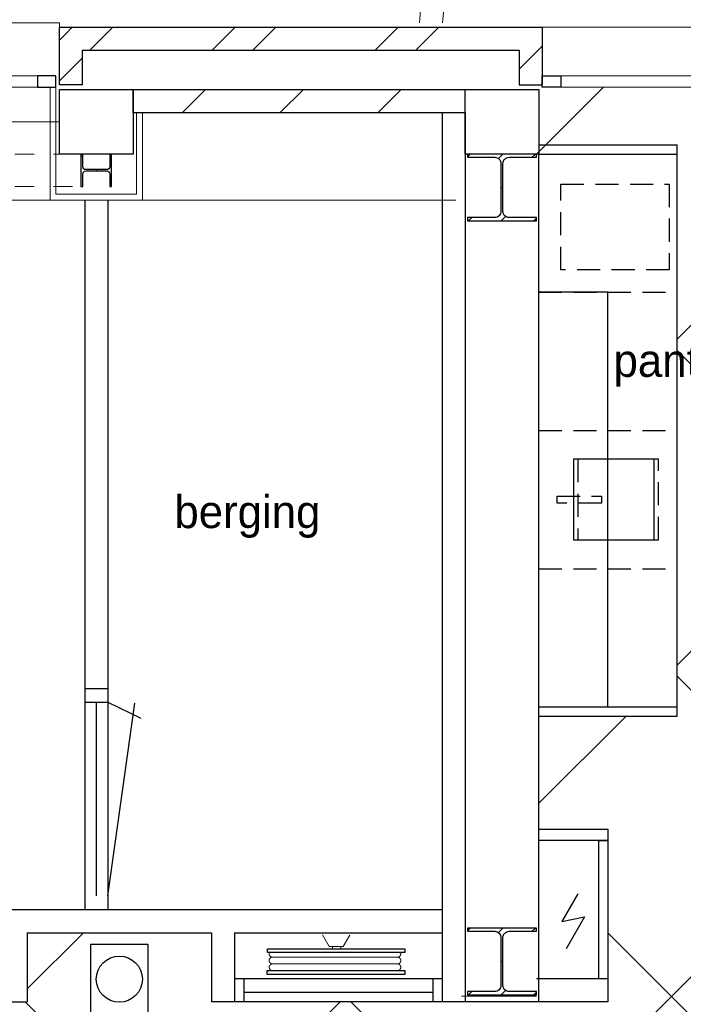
# Model space of a CAD drawing. Header units: millimetres. Extents: x 274611 to 749520, y 175257 to 298905.
# Tile 217 of 251: x 705964 to 708843, y 232458 to 236732. Entities that reach past the tile are written whole.
import ezdxf

# ---------------------------------------------------------------- set-up
doc = ezdxf.new("R2010")
doc.units = ezdxf.units.MM
doc.header["$LTSCALE"] = 400
doc.header["$PDMODE"] = 1
doc.header["$PDSIZE"] = 15
doc.linetypes.add('HIDDEN', pattern=[0.375, 0.25, -0.125])
doc.linetypes.add('STYLE_01', pattern=[0.416641, 0.208282, -0.208359])
for name, color, linetype, lineweight in [('Buitenkozijnen', 140, 'Continuous', 15), ('mat-baksteen', 5, 'Continuous', 25), ('mat-beton (ihwg)', 5, 'Continuous', 25), ('mat-kalkzandsteen', 5, 'Continuous', 25), ('mat-staal', 5, 'Continuous', 25), ('None', 7, 'Continuous', 9)]:
    doc.layers.add(name, color=color, linetype=linetype, lineweight=lineweight)
for name, color, linetype in [('inlay', 6, 'Continuous'), ('plat', 5, 'Continuous'), ('timmerwerk-ge', 150, 'Continuous'), ('timmerwerk-ve', 8, 'HIDDEN'), ('verlichting', 2, 'Continuous')]:
    doc.layers.add(name, color=color, linetype=linetype)
doc.styles.add('s100', font='stylu.ttf', dxfattribs={"height": 100})

# ---------------------------------------------------------------- blocks, each defined once
blk = doc.blocks.new('*U1867')
at = {"layer": 'None', "color": 43, "linetype": 'STYLE_01', "lineweight": 9}
for p, q in [((17697.6, 8129.4), (18190.4, 8129.4)), ((17697.6, 7989.4), (17697.6, 8129.4)), ((18871.4, 8129.4), (19324.6, 8129.4)), ((19324.6, 7989.4), (19324.6, 8129.4)), ((17697.6, 7989.4), (18190.4, 7989.4)), ((18871.4, 7989.4), (19324.6, 7989.4))]:
    blk.add_line(p, q, dxfattribs=at)
at = {"layer": 'None', "color": 43, "linetype": 'Continuous', "lineweight": 9}
for p, q in [((18190.4, 8129.4), (18887.3, 8129.4)), ((18190.4, 7989.4), (18190.4, 8129.4)), ((18887.3, 7989.4), (18887.3, 8129.4)), ((18190.4, 7989.4), (18887.3, 7989.4))]:
    blk.add_line(p, q, dxfattribs=at)
blk = doc.blocks.new('Gevelpui best 1410 (2D)')
at = {"layer": 'Buitenkozijnen', "lineweight": 15}
for p, q in [((-260, 0), (-260, -1410)), ((-260, 0), (-210, 0)), ((-210, 0), (-210, -1410)), ((-260, -1410), (-210, -1410))]:
    blk.add_line(p, q, dxfattribs=at)
at = {"layer": 'Buitenkozijnen', "color": 92, "lineweight": 25}
for points in [[(-260, 0), (-210, 0), (-210, -80), (-260, -80)], [(-260, -1330), (-210, -1330), (-210, -1410), (-260, -1410)]]:
    blk.add_lwpolyline(points, close=True, dxfattribs=at)
at = {"layer": 'None', "color": 43, "linetype": 'Continuous', "lineweight": 9}
blk.add_line((-410, 15), (-410, -1425), dxfattribs=at)
blk = doc.blocks.new('*X2293')
at = {"layer": 'None', "lineweight": 9}
for p, q in [((19231.1, 8624.5), (19258.8, 8652.2)), ((19231.1, 8448.1), (19331.1, 8548.1))]:
    blk.add_line(p, q, dxfattribs=at)
blk = doc.blocks.new('*X2294')
at = {"layer": 'None', "lineweight": 9}
for p, q in [((19258.8, 8652.2), (19286.6, 8680)), ((19363, 8580), (19463, 8680)), ((19893.7, 8580), (19993.7, 8680)), ((20070.1, 8580), (20170.1, 8680)), ((20600.8, 8580), (20700.8, 8680)), ((20777.2, 8580), (20877.2, 8680))]:
    blk.add_line(p, q, dxfattribs=at)
blk = doc.blocks.new('*X2295')
at = {"layer": 'None', "lineweight": 9}
blk.add_line((21226.1, 8498.1), (21326.1, 8598.1), dxfattribs=at)
blk = doc.blocks.new('*U79')
at = {"layer": 'Buitenkozijnen', "lineweight": 15}
for p, q in [((-10, 0), (-10, -1960)), ((-10, 0), (40, 0)), ((40, 0), (40, -1960)), ((-10, -1960), (40, -1960))]:
    blk.add_line(p, q, dxfattribs=at)
blk = doc.blocks.new('Gevelpui best 1960')
at = {"layer": 'Buitenkozijnen', "color": 43, "lineweight": 9}
blk.add_line((250, 0), (250, -1960), dxfattribs=at)
at = {"layer": 'Buitenkozijnen', "color": 92, "lineweight": 25}
for points in [[(-10, 0), (40, 0), (40, -80), (-10, -80)], [(-10, -1880), (40, -1880), (40, -1960), (-10, -1960)]]:
    blk.add_lwpolyline(points, close=True, dxfattribs=at)
at = {"layer": 'Buitenkozijnen'}
blk.add_blockref('*U79', (0, 0), dxfattribs=at)
blk = doc.blocks.new('*X2473')
at = {"layer": 'None', "lineweight": 9}
for p, q in [((58, 58), (66.5, 66.5)), ((-2.75, -2.75), (2.75, 2.75)), ((-66.5, -66.5), (-58, -58))]:
    blk.add_line(p, q, dxfattribs=at)
blk = doc.blocks.new('*U2474')
at = {"layer": 'None', "color": 92, "linetype": 'Continuous', "lineweight": 25, "flags": 128}
blk.add_lwpolyline([(70, -58), (14.75, -58, -0.4142136), (2.75, -46), (2.75, 46, -0.4142136), (14.75, 58), (70, 58), (70, 66.5), (-70, 66.5), (-70, 58), (-14.75, 58, -0.4142136), (-2.75, 46), (-2.75, -46, -0.4142136), (-14.75, -58), (-70, -58), (-70, -66.5), (70, -66.5)], format="xyb", close=True, dxfattribs=at)
at = {"layer": 'None', "color": 92}
blk.add_blockref('*X2473', (0, 0), dxfattribs=at)
blk = doc.blocks.new('Kolom 280x320')
at = {"layer": 'mat-beton (ihwg)', "lineweight": 25}
blk.add_lwpolyline([(-300, 160), (-20, 160), (-20, -160), (-300, -160)], close=True, dxfattribs=at)
at = {"layer": 'None', "color": 92, "linetype": 'Continuous', "lineweight": 5}
blk.add_point((0, 0), dxfattribs=at)
blk = doc.blocks.new('*X2480')
at = {"layer": 'None', "lineweight": 9}
for p, q in [((19765.1, 8310), (19865.1, 8410)), ((20189.4, 8310), (20289.4, 8410)), ((20613.7, 8310), (20713.7, 8410))]:
    blk.add_line(p, q, dxfattribs=at)
blk = doc.blocks.new('*X2488')
at = {"layer": 'None', "lineweight": 9}
for p, q in [((-150, 132.8), (-137.8, 145)), ((131, 131), (145, 145)), ((-4.3, -4.3), (4.2, 4.2)), ((-145, -145), (-131, -131)), ((137.8, -145), (150, -132.8))]:
    blk.add_line(p, q, dxfattribs=at)
at = {"layer": 'None', "lineweight": 25}
for p, q in [((-15.5, 125.9), (3.6, 145)), ((-3.6, -145), (15.5, -125.9))]:
    blk.add_line(p, q, dxfattribs=at)
blk = doc.blocks.new('*U2489')
at = {"layer": 'None', "color": 92, "linetype": 'Continuous', "lineweight": 25, "flags": 128}
blk.add_lwpolyline([(150, -131), (31.25, -131, -0.4142136), (4.25, -104), (4.25, 104, -0.4142136), (31.25, 131), (150, 131), (150, 145), (-150, 145), (-150, 131), (-31.25, 131, -0.4142136), (-4.25, 104), (-4.25, -104, -0.4142136), (-31.25, -131), (-150, -131), (-150, -145), (150, -145)], format="xyb", close=True, dxfattribs=at)
at = {"layer": 'None', "color": 92}
blk.add_blockref('*X2488', (0, 0), dxfattribs=at)
blk = doc.blocks.new('*X2490')
at = {"layer": 'None', "lineweight": 9}
for p, q in [((-150, 132.8), (-137.8, 145)), ((131, 131), (145, 145)), ((-4.3, -4.3), (4.2, 4.2)), ((-145, -145), (-131, -131)), ((137.8, -145), (150, -132.8))]:
    blk.add_line(p, q, dxfattribs=at)
at = {"layer": 'None', "lineweight": 25}
for p, q in [((-15.5, 125.9), (3.6, 145)), ((-3.6, -145), (15.5, -125.9))]:
    blk.add_line(p, q, dxfattribs=at)
blk = doc.blocks.new('*U2491')
at = {"layer": 'None', "color": 92, "linetype": 'Continuous', "lineweight": 25, "flags": 128}
blk.add_lwpolyline([(150, -131), (31.25, -131, -0.4142136), (4.25, -104), (4.25, 104, -0.4142136), (31.25, 131), (150, 131), (150, 145), (-150, 145), (-150, 131), (-31.25, 131, -0.4142136), (-4.25, 104), (-4.25, -104, -0.4142136), (-31.25, -131), (-150, -131), (-150, -145), (150, -145)], format="xyb", close=True, dxfattribs=at)
at = {"layer": 'None', "color": 92}
blk.add_blockref('*X2490', (0, 0), dxfattribs=at)
blk = doc.blocks.new('*U2537')
at = {"layer": 'None', "color": 43, "linetype": 'Continuous', "lineweight": 9}
for radius, start, end in [(28267.7, 354.34621, 3.95976), (28167.7, 354.32647, 3.85719)]:
    blk.add_arc((-7237, 11484.7), radius, start, end, dxfattribs=at)
blk = doc.blocks.new('*U2540')
at = {"layer": 'None', "color": 43, "linetype": 'Continuous', "lineweight": 9}
for radius, start, end in [(28267.7, 354.34621, 3.95976), (28167.7, 354.32647, 3.85719)]:
    blk.add_arc((-7237, 11484.7), radius, start, end, dxfattribs=at)
blk = doc.blocks.new('lantarenpaal')
at = {"layer": 'verlichting'}
blk.add_lwpolyline([(125, -150), (125, 750), (-125, 750), (-125, -150)], close=True, dxfattribs=at)
blk.add_circle((0, 0), 100, dxfattribs=at)
blk = doc.blocks.new('*U2709')
at = {"layer": 'None', "color": 253, "linetype": 'Continuous', "lineweight": 5}
for p, q in [((96.625, -278), (96.625, 266)), ((125.704, -278), (125.704, 266)), ((50.42, -31.849), (50.42, 29))]:
    blk.add_line(p, q, dxfattribs=at)
at = {"layer": 'None', "color": 140, "linetype": 'Continuous', "lineweight": 15}
for p, q in [((50.42, 29), (1.453, 57.31)), ((0, -61), (50.42, -31.849))]:
    blk.add_line(p, q, dxfattribs=at)
at = {"layer": 'None', "color": 92, "linetype": 'Continuous', "lineweight": 25}
for points in [[(60.916, 296), (76.476, 296), (76.476, -300), (60.916, -300)], [(154.785, 296), (171.344, 296), (171.344, -302), (154.785, -302)]]:
    blk.add_lwpolyline(points, close=True, dxfattribs=at)
at = {"layer": 'None', "color": 253, "linetype": 'Continuous', "lineweight": 5}
blk.add_lwpolyline([(50.929, 18), (60.916, 18), (60.916, -18), (50.929, -18)], close=True, dxfattribs=at)
for points, knots in [([(96.866, 264), (96.866, 268.997), (93.792, 272.9335), (90.718, 276.87), (85.875, 278.0735), (81.032, 279.277), (76.476, 277.238)], [0, 0, 0, 0.333549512, 0.333549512, 0.666828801, 0.666828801, 1, 1, 1]), ([(125.825, 264), (125.825, 267.886), (123.8855, 271.2505), (121.946, 274.615), (118.586, 276.5575), (115.226, 278.5), (107.466, 278.5), (104.106, 276.5575), (100.746, 274.615), (98.806, 271.2505), (96.866, 267.886), (96.866, 264)], [0, 0, 0, 0.166769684, 0.166769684, 0.333423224, 0.333423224, 0.499994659, 0.666566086, 0.666566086, 0.833226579, 0.833226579, 1, 1, 1]), ([(154.785, 264), (154.785, 267.886), (152.845, 271.2505), (150.905, 274.615), (147.5455, 276.5575), (144.186, 278.5), (140.306, 278.5), (136.426, 278.5), (133.066, 276.5575), (129.706, 274.615), (127.7655, 271.2505), (125.825, 267.886), (125.825, 264)], [0, 0, 0, 0.166772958, 0.166772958, 0.333424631, 0.333424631, 0.499985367, 0.499985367, 0.666556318, 0.666556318, 0.833223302, 0.833223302, 1, 1, 1]), ([(76.477, -291.432), (81.039, -293.343), (85.8175, -292.072), (90.596, -290.801), (93.6105, -286.876), (96.625, -282.951), (96.625, -278)], [0, 0, 0, 0.333165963, 0.333165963, 0.666458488, 0.666458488, 1, 1, 1]), ([(96.625, -278), (96.625, -281.901), (98.573, -285.2795), (100.521, -288.658), (103.895, -290.609), (107.269, -292.56), (111.165, -292.56), (115.061, -292.56), (118.435, -290.609), (121.809, -288.658), (123.7565, -285.2795), (125.704, -281.901), (125.704, -278)], [0, 0, 0, 0.166754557, 0.166754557, 0.333426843, 0.333426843, 0.500005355, 0.500005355, 0.666583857, 0.666583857, 0.833249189, 0.833249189, 1, 1, 1]), ([(125.704, -278), (125.704, -281.901), (127.6525, -285.2795), (129.601, -288.658), (132.975, -290.609), (136.349, -292.56), (140.245, -292.56), (144.141, -292.56), (147.5145, -290.609), (150.888, -288.658), (152.836, -285.2795), (154.784, -281.901), (154.784, -278)], [0, 0, 0, 0.166757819, 0.166757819, 0.333436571, 0.333436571, 0.500014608, 0.500014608, 0.666582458, 0.666582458, 0.833245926, 0.833245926, 1, 1, 1])]:
    blk.add_open_spline(points, degree=2, knots=knots, dxfattribs=at)

msp = doc.modelspace()

# ---------------------------------------------------------------- linework, layer by layer
at = {"layer": 'Buitenkozijnen', "color": 43, "linetype": 'Continuous', "lineweight": 9, "flags": 128}
msp.add_lwpolyline([(706136.28989, 236698.74408), (706136.28989, 236718.74408), (698665.23053, 236718.74408), (698665.23053, 236698.74408)], dxfattribs=at)
at = {"layer": 'inlay'}
for p, q in [((708206.38662, 236148.74408), (708496.42725, 236438.78471)), ((708816.28989, 235344.43379), (709910.64081, 236438.78471)), ((708816.28989, 233930.22023), (710453.14835, 235567.07868)), ((708816.28989, 235296.40508), (711543.9509, 232568.74408)), ((704709.02731, 228408.74408), (710453.14835, 234152.86512)), ((708816.28989, 233882.19152), (709779.73734, 232918.74408)), ((708216.28989, 233330.22023), (708594.81374, 233708.74408)), ((705996.28989, 232524.43379), (706240.60018, 232768.74408)), ((708516.28989, 232767.97795), (710206.28989, 231077.97795)), ((708721.52377, 232562.74408), (710206.28989, 231077.97795)), ((703294.81374, 228408.74408), (707354.81374, 232468.74408)), ((704709.02731, 228408.74408), (708769.02731, 232468.74408)), ((705987.09665, 232468.74408), (710047.09665, 228408.74408)), ((705987.09665, 232468.74408), (710047.09665, 228408.74408)), ((707401.31021, 232468.74408), (711261.26958, 228608.78471))]:
    msp.add_line(p, q, dxfattribs=at)
msp.add_lwpolyline([(708366.28989, 234473.74408), (708716.28989, 234473.74408), (708716.28989, 234823.74408), (708366.28989, 234823.74408)], close=True, dxfattribs=at)
at = {"layer": 'mat-baksteen', "lineweight": 25}
for p, q in [((706136.28989, 236448.74408), (706136.28989, 236698.74408)), ((706136.28989, 236698.74408), (708231.28989, 236698.74408)), ((708231.28989, 236698.74408), (708231.28989, 236448.74408)), ((706236.28989, 236448.74408), (706236.28989, 236598.74408)), ((706236.28989, 236598.74408), (708131.28989, 236598.74408)), ((708131.28989, 236598.74408), (708131.28989, 236448.74408)), ((706236.28989, 236448.74408), (706136.28989, 236448.74408)), ((708131.28989, 236448.74408), (708231.28989, 236448.74408))]:
    msp.add_line(p, q, dxfattribs=at)
at = {"layer": 'mat-kalkzandsteen', "lineweight": 25}
for p, q in [((706456.28989, 236428.74408), (707896.28989, 236428.74408)), ((706456.28989, 236328.74408), (706456.28989, 236428.74408)), ((707896.28989, 236328.74408), (707896.28989, 236428.74408)), ((706456.28989, 236328.74408), (707896.28989, 236328.74408))]:
    msp.add_line(p, q, dxfattribs=at)
at = {"layer": 'None', "color": 140, "linetype": 'Continuous', "lineweight": 15}
for p, q in [((706096.28989, 236438.78471), (706096.28989, 235948.74408)), ((706096.28989, 236438.78471), (706121.28989, 236438.78471)), ((706121.28989, 236438.78471), (706121.28989, 235973.74408)), ((706496.28989, 236328.74408), (706471.28989, 236328.74408)), ((706471.28989, 235973.74408), (706471.28989, 236328.74408)), ((706496.28989, 235948.74408), (706496.28989, 236328.74408)), ((707856.28989, 236328.74408), (707881.28989, 236328.74408)), ((706121.28989, 235973.74408), (706471.28989, 235973.74408)), ((706096.28989, 235948.74408), (706496.28989, 235948.74408)), ((707856.28989, 232468.74408), (708206.28989, 232468.74408)), ((707881.28989, 232493.74408), (708206.28989, 232493.74408))]:
    msp.add_line(p, q, dxfattribs=at)
at = {"layer": 'None', "color": 43, "linetype": 'Continuous', "lineweight": 9}
for p, q in [((707856.28989, 235948.74408), (698686.28989, 235948.74408)), ((707906.28989, 235858.74408), (708206.28989, 235858.74408)), ((707906.28989, 232788.74408), (708206.28989, 232788.74408))]:
    msp.add_line(p, q, dxfattribs=at)
at = {"layer": 'plat'}
for p, q in [((707796.28989, 236328.74408), (707796.28989, 232468.74408)), ((707896.28989, 236328.74408), (707896.28989, 232468.74408)), ((708216.28989, 232468.74408), (708216.28989, 236148.74408)), ((706246.28989, 235948.74408), (706246.28989, 232868.74408)), ((706346.28989, 235948.74408), (706346.28989, 232868.74408)), ((706246.28989, 233828.74408), (706346.28989, 233828.74408)), ((706246.28989, 233768.74408), (706346.28989, 233768.74408)), ((706296.28989, 233768.74408), (706296.28989, 232928.74408)), ((706346.28989, 233768.74408), (706489.73719, 233700.3075)), ((706346.28989, 232928.74408), (706464.11949, 233764.35045)), ((705896.28989, 232868.74408), (707796.28989, 232868.74408)), ((705996.28989, 232768.74408), (706796.28989, 232768.74408)), ((705996.28989, 232768.74408), (705996.28989, 232468.74408)), ((706796.28989, 232768.74408), (706796.28989, 232468.74408)), ((706896.28989, 232768.74408), (707796.28989, 232768.74408)), ((706896.28989, 232768.74408), (706896.28989, 232468.74408)), ((707796.28989, 232568.74408), (706896.28989, 232568.74408)), ((706936.28989, 232568.74408), (706936.28989, 232468.74408)), ((707756.28989, 232568.74408), (707756.28989, 232468.74408)), ((708516.28989, 232568.74408), (708206.28989, 232568.74408)), ((708516.28989, 232568.74408), (708516.28989, 232468.74408)), ((707756.28989, 232508.74408), (706936.28989, 232508.74408)), ((700036.28989, 232468.74408), (705996.28989, 232468.74408)), ((708216.28989, 232468.74408), (706796.28989, 232468.74408)), ((707796.28989, 232468.74408), (706796.28989, 232468.74408)), ((708516.28989, 232468.74408), (708206.28989, 232468.74408))]:
    msp.add_line(p, q, dxfattribs=at)
for points in [[(708216.28989, 233218.74408), (708516.28989, 233218.74408), (708516.28989, 233168.74408), (708216.28989, 233168.74408)], [(708476.28989, 233168.74408), (708516.28989, 233168.74408), (708516.28989, 232568.74408), (708476.28989, 232568.74408)]]:
    msp.add_lwpolyline(points, close=True, dxfattribs=at)
msp.add_lwpolyline([(708385.23448, 232937.35312), (708315.95244, 232817.35312), (708415.23448, 232837.35312), (708335.23448, 232698.78906)], dxfattribs=at)
at = {"layer": 'timmerwerk-ge'}
for p, q in [((708216.28989, 236188.74408), (708816.28989, 236188.74408)), ((708816.28989, 233708.74408), (708816.28989, 236188.74408)), ((708216.28989, 236148.74408), (708816.28989, 236148.74408)), ((708516.28989, 235548.74408), (708216.28989, 235548.74408)), ((708516.28989, 233748.74408), (708516.28989, 235548.74408)), ((708216.28989, 233748.74408), (708816.28989, 233748.74408)), ((708216.28989, 233708.74408), (708816.28989, 233708.74408))]:
    msp.add_line(p, q, dxfattribs=at)
at = {"layer": 'timmerwerk-ve'}
for p, q in [((708216.28989, 235548.74408), (708816.28989, 235548.74408)), ((708216.28989, 234948.74408), (708816.28989, 234948.74408)), ((708216.28989, 234348.74408), (708816.28989, 234348.74408))]:
    msp.add_line(p, q, dxfattribs=at)
for points in [[(708312.15329, 236018.12267), (708782.46568, 236018.12267), (708782.46568, 235646.47904), (708312.15329, 235646.47904)], [(708386.28989, 234473.74408), (708736.28989, 234473.74408), (708736.28989, 234823.74408), (708386.28989, 234823.74408)], [(708295.47856, 234663.8699), (708488.10862, 234663.8699), (708488.10862, 234633.61826), (708295.47856, 234633.61826)]]:
    msp.add_lwpolyline(points, close=True, dxfattribs=at)

# ---------------------------------------------------------------- block references
at = {"layer": 'Buitenkozijnen', "color": 7, "rotation": 90}
msp.add_blockref('Gevelpui best 1960', (708231.28989, 236448.74408), dxfattribs=at)
at = {"layer": 'Buitenkozijnen', "color": 7, "xscale": -1, "rotation": 270}
msp.add_blockref('Gevelpui best 1410 (2D)', (706121.28989, 236698.74408), dxfattribs=at)
at = {"layer": 'inlay', "rotation": 180}
msp.add_blockref('lantarenpaal', (706396.28989, 232567.10414), dxfattribs=at)
at = {"layer": 'mat-baksteen'}
for name in ['*X2294', '*X2293', '*X2295']:
    msp.add_blockref(name, (686905.23053, 228018.74408), dxfattribs=at)
at = {"layer": 'mat-beton (ihwg)', "color": 7, "rotation": 90}
for p in [(706296.28989, 236448.74408), (708056.28989, 236448.74408)]:
    msp.add_blockref('Kolom 280x320', p, dxfattribs=at)
at = {"layer": 'mat-kalkzandsteen'}
msp.add_blockref('*X2480', (686905.23053, 228018.74408), dxfattribs=at)
at = {"layer": 'mat-staal'}
for name, p, rotation in [('*U2474', (706296.28989, 236078.09512), 90), ('*U2489', (708056.28989, 236003.74408), 180), ('*U2491', (708056.28989, 232643.74408), 180)]:
    msp.add_blockref(name, p, dxfattribs=dict(at, rotation=rotation))
at = {"layer": 'None', "color": 7}
for name in ['*U2537', '*U2540', '*U1867']:
    msp.add_blockref(name, (686905.23053, 228018.74408), dxfattribs=at)
at = {"layer": 'None', "color": 7, "rotation": 270}
msp.add_blockref('*U2709', (707338.99825, 232758.9684), dxfattribs=at)

# ---------------------------------------------------------------- texts
at = {"layer": 'plat', "style": 's100'}
for s, p in [('pantry', (708540.61785, 235181.31073)), ('berging', (706635.15023, 234524.96354))]:
    msp.add_text(s, height=142.021757, dxfattribs=at).set_placement(p)

doc.saveas('drawing.dxf')
